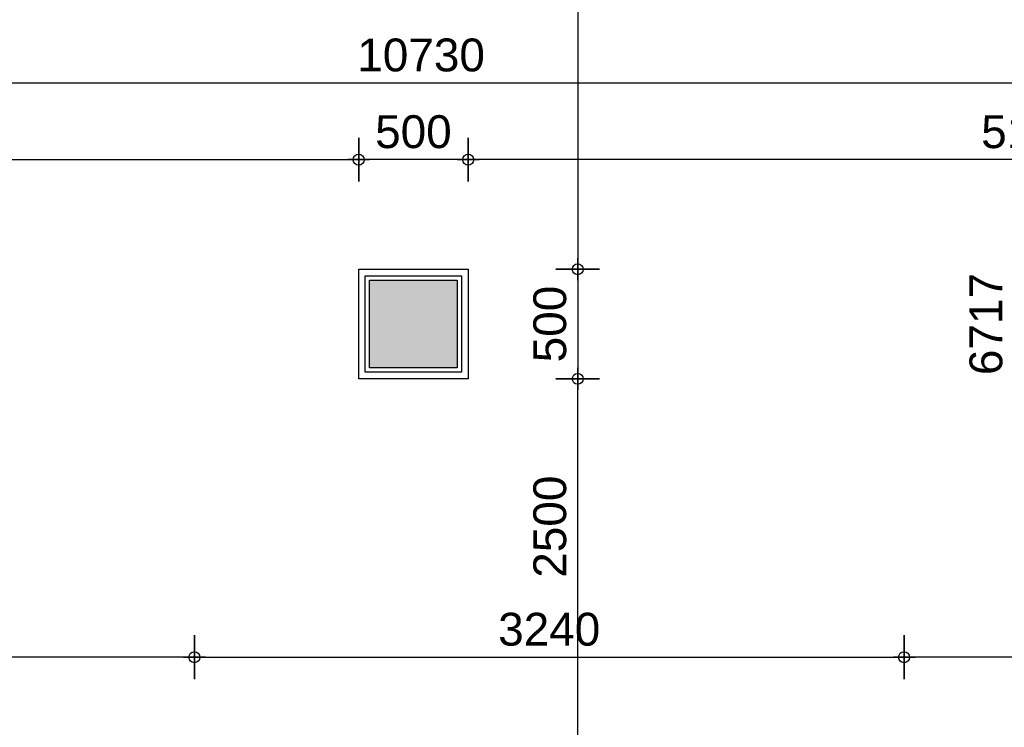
# Model space of a CAD drawing. Header units: millimetres. Extents: x -532 to 413144, y -532 to 654275.
# Tile 153 of 210: x 39603 to 44098, y 23360 to 26588. Entities that reach past the tile are written whole.
import ezdxf

# ---------------------------------------------------------------- set-up
doc = ezdxf.new("R2010")
doc.units = ezdxf.units.MM
doc.header["$LTSCALE"] = 100
for name, color, linetype in [('A--M1A--MAATVOERING--RESTO & KEUKEN', 12, 'Continuous'), ('A-0280-SKELET', 254, 'Continuous'), ('BL281---_KOLOM', 3, 'Continuous'), ('BL40----_AFWERKING', 1, 'Continuous')]:
    doc.layers.add(name, color=color, linetype=linetype)
doc.styles.add('PAScad_tekst', font='arial.ttf')
doc.styles.add('romans', font='romans.shx')
doc.dimstyles.new('romans', dxfattribs={"dimtxt": 1, "dimasz": 1, "dimexe": 0.5, "dimexo": 0.5, "dimgap": 1, "dimtad": 1, "dimdec": 0, "dimtxsty": 'romans', "dimblk": 'gbb_tod', "dimcen": 0, "dimse1": 1, "dimse2": 1, "dimclrd": 1, "dimclre": 1, "dimclrt": 2, "dimadec": 0, "dimazin": 0, "dimtfac": 1, "dimtdec": 0, "dimtmove": 2, "dimatfit": 2, "dimldrblk": 'gbb_tod', "dimfxl": 1, "dimarcsym": 0})

# ---------------------------------------------------------------- blocks, each defined once
blk = doc.blocks.new('gbb_tod')
at = {"color": 0}
for p, q in [((0, -2), (0, 2)), ((-1, 0), (1, 0))]:
    blk.add_line(p, q, dxfattribs=at)
blk.add_circle((0, 0), 0.5, dxfattribs=at)
blk = doc.blocks.new('*D608')
at = {"layer": 'A--M1A--MAATVOERING--RESTO & KEUKEN', "lineweight": -2, "transparency": 16777216}
blk.add_line((36120, 26300), (46750, 26300), dxfattribs=at)
at = {"layer": 'Defpoints', "color": 0, "transparency": 16777216}
for p in [(36070, 26300), (46800, 26300), (46800, 26300)]:
    blk.add_point(p, dxfattribs=at)
at = {"layer": 'A--M1A--MAATVOERING--RESTO & KEUKEN', "lineweight": -2, "transparency": 16777216, "xscale": 50, "yscale": 50, "zscale": 50, "rotation": 180}
blk.add_blockref('gbb_tod', (36070, 26300), dxfattribs=at)
at = {"layer": 'A--M1A--MAATVOERING--RESTO & KEUKEN', "lineweight": -2, "transparency": 16777216, "xscale": 50, "yscale": 50, "zscale": 50}
blk.add_blockref('gbb_tod', (46800, 26300), dxfattribs=at)
at = {"layer": 'A--M1A--MAATVOERING--RESTO & KEUKEN', "transparency": 16777216, "insert": (41435, 26426.6), "char_height": 150, "attachment_point": 5, "style": 'PAScad_tekst'}
blk.add_mtext('10730', dxfattribs=at)
blk = doc.blocks.new('*D609')
at = {"layer": 'A--M1A--MAATVOERING--RESTO & KEUKEN', "lineweight": -2, "transparency": 16777216}
blk.add_line((36120, 25950), (41100, 25950), dxfattribs=at)
at = {"layer": 'Defpoints', "color": 0, "transparency": 16777216}
for p in [(36070, 25950), (41150, 25950), (41150, 25950)]:
    blk.add_point(p, dxfattribs=at)
at = {"layer": 'A--M1A--MAATVOERING--RESTO & KEUKEN', "lineweight": -2, "transparency": 16777216, "xscale": 50, "yscale": 50, "zscale": 50, "rotation": 180}
blk.add_blockref('gbb_tod', (36070, 25950), dxfattribs=at)
at = {"layer": 'A--M1A--MAATVOERING--RESTO & KEUKEN', "lineweight": -2, "transparency": 16777216, "xscale": 50, "yscale": 50, "zscale": 50}
blk.add_blockref('gbb_tod', (41150, 25950), dxfattribs=at)
at = {"layer": 'A--M1A--MAATVOERING--RESTO & KEUKEN', "transparency": 16777216, "insert": (38610, 26076.6), "char_height": 150, "attachment_point": 5, "style": 'PAScad_tekst'}
blk.add_mtext('5080', dxfattribs=at)
blk = doc.blocks.new('*D610')
at = {"layer": 'A--M1A--MAATVOERING--RESTO & KEUKEN', "lineweight": -2, "transparency": 16777216}
blk.add_line((41600, 25950), (41200, 25950), dxfattribs=at)
at = {"layer": 'Defpoints', "color": 0, "transparency": 16777216}
for p in [(41150, 25950), (41150, 25950), (41650, 25950)]:
    blk.add_point(p, dxfattribs=at)
at = {"layer": 'A--M1A--MAATVOERING--RESTO & KEUKEN', "lineweight": -2, "transparency": 16777216, "xscale": 50, "yscale": 50, "zscale": 50, "rotation": 180}
blk.add_blockref('gbb_tod', (41150, 25950), dxfattribs=at)
at = {"layer": 'A--M1A--MAATVOERING--RESTO & KEUKEN', "lineweight": -2, "transparency": 16777216, "xscale": 50, "yscale": 50, "zscale": 50}
blk.add_blockref('gbb_tod', (41650, 25950), dxfattribs=at)
at = {"layer": 'A--M1A--MAATVOERING--RESTO & KEUKEN', "transparency": 16777216, "insert": (41400, 26076.6), "char_height": 150, "attachment_point": 5, "style": 'PAScad_tekst'}
blk.add_mtext('500', dxfattribs=at)
blk = doc.blocks.new('*D611')
at = {"layer": 'A--M1A--MAATVOERING--RESTO & KEUKEN', "lineweight": -2, "transparency": 16777216}
blk.add_line((46750, 25950), (41700, 25950), dxfattribs=at)
at = {"layer": 'Defpoints', "color": 0, "transparency": 16777216}
for p in [(41650, 25950), (41650, 25950), (46800, 25950)]:
    blk.add_point(p, dxfattribs=at)
at = {"layer": 'A--M1A--MAATVOERING--RESTO & KEUKEN', "lineweight": -2, "transparency": 16777216, "xscale": 50, "yscale": 50, "zscale": 50, "rotation": 180}
blk.add_blockref('gbb_tod', (41650, 25950), dxfattribs=at)
at = {"layer": 'A--M1A--MAATVOERING--RESTO & KEUKEN', "lineweight": -2, "transparency": 16777216, "xscale": 50, "yscale": 50, "zscale": 50}
blk.add_blockref('gbb_tod', (46800, 25950), dxfattribs=at)
at = {"layer": 'A--M1A--MAATVOERING--RESTO & KEUKEN', "transparency": 16777216, "insert": (44225, 26076.6), "char_height": 150, "attachment_point": 5, "style": 'PAScad_tekst'}
blk.add_mtext('5150', dxfattribs=at)
blk = doc.blocks.new('*D615')
at = {"layer": 'A--M1A--MAATVOERING--RESTO & KEUKEN', "lineweight": -2, "transparency": 16777216}
blk.add_line((40350, 23680), (37100.4, 23680), dxfattribs=at)
at = {"layer": 'Defpoints', "color": 0, "transparency": 16777216}
for p in [(37050.4, 23680), (37050.4, 23680), (40400, 23680)]:
    blk.add_point(p, dxfattribs=at)
at = {"layer": 'A--M1A--MAATVOERING--RESTO & KEUKEN', "lineweight": -2, "transparency": 16777216, "xscale": 50, "yscale": 50, "zscale": 50, "rotation": 180}
blk.add_blockref('gbb_tod', (37050.4, 23680), dxfattribs=at)
at = {"layer": 'A--M1A--MAATVOERING--RESTO & KEUKEN', "lineweight": -2, "transparency": 16777216, "xscale": 50, "yscale": 50, "zscale": 50}
blk.add_blockref('gbb_tod', (40400, 23680), dxfattribs=at)
at = {"layer": 'A--M1A--MAATVOERING--RESTO & KEUKEN', "transparency": 16777216, "insert": (38725.2, 23806.6), "char_height": 150, "attachment_point": 5, "style": 'PAScad_tekst'}
blk.add_mtext('3350', dxfattribs=at)
blk = doc.blocks.new('*D616')
at = {"layer": 'A--M1A--MAATVOERING--RESTO & KEUKEN', "lineweight": -2, "transparency": 16777216}
blk.add_line((40450, 23680), (43590, 23680), dxfattribs=at)
at = {"layer": 'Defpoints', "color": 0, "transparency": 16777216}
for p in [(40400, 23680), (43640, 23680), (43640, 23680)]:
    blk.add_point(p, dxfattribs=at)
at = {"layer": 'A--M1A--MAATVOERING--RESTO & KEUKEN', "lineweight": -2, "transparency": 16777216, "xscale": 50, "yscale": 50, "zscale": 50, "rotation": 180}
blk.add_blockref('gbb_tod', (40400, 23680), dxfattribs=at)
at = {"layer": 'A--M1A--MAATVOERING--RESTO & KEUKEN', "lineweight": -2, "transparency": 16777216, "xscale": 50, "yscale": 50, "zscale": 50}
blk.add_blockref('gbb_tod', (43640, 23680), dxfattribs=at)
at = {"layer": 'A--M1A--MAATVOERING--RESTO & KEUKEN', "transparency": 16777216, "insert": (42020, 23806.6), "char_height": 150, "attachment_point": 5, "style": 'PAScad_tekst'}
blk.add_mtext('3240', dxfattribs=at)
blk = doc.blocks.new('*D617')
at = {"layer": 'A--M1A--MAATVOERING--RESTO & KEUKEN', "lineweight": -2, "transparency": 16777216}
blk.add_line((46750, 23680), (43690, 23680), dxfattribs=at)
at = {"layer": 'Defpoints', "color": 0, "transparency": 16777216}
for p in [(43640, 23680), (43640, 23680), (46800, 23680)]:
    blk.add_point(p, dxfattribs=at)
at = {"layer": 'A--M1A--MAATVOERING--RESTO & KEUKEN', "lineweight": -2, "transparency": 16777216, "xscale": 50, "yscale": 50, "zscale": 50, "rotation": 180}
blk.add_blockref('gbb_tod', (43640, 23680), dxfattribs=at)
at = {"layer": 'A--M1A--MAATVOERING--RESTO & KEUKEN', "lineweight": -2, "transparency": 16777216, "xscale": 50, "yscale": 50, "zscale": 50}
blk.add_blockref('gbb_tod', (46800, 23680), dxfattribs=at)
at = {"layer": 'A--M1A--MAATVOERING--RESTO & KEUKEN', "transparency": 16777216, "insert": (45220, 23806.6), "char_height": 150, "attachment_point": 5, "style": 'PAScad_tekst'}
blk.add_mtext('3160', dxfattribs=at)
blk = doc.blocks.new('*D623')
at = {"layer": 'A--M1A--MAATVOERING--RESTO & KEUKEN', "lineweight": -2, "transparency": 16777216}
blk.add_line((44141, 29117.6), (44141, 22500.3), dxfattribs=at)
at = {"layer": 'Defpoints', "color": 0, "transparency": 16777216}
for p in [(44141, 29167.6), (44141, 22450.3), (44141, 22450.3)]:
    blk.add_point(p, dxfattribs=at)
at = {"layer": 'A--M1A--MAATVOERING--RESTO & KEUKEN', "lineweight": -2, "transparency": 16777216, "xscale": 50, "yscale": 50, "zscale": 50}
for p, rotation in [((44141, 29167.6), 90), ((44141, 22450.3), 270)]:
    blk.add_blockref('gbb_tod', p, dxfattribs=dict(at, rotation=rotation))
at = {"layer": 'A--M1A--MAATVOERING--RESTO & KEUKEN', "transparency": 16777216, "insert": (44014.4, 25200), "char_height": 150, "attachment_point": 5, "rotation": 90, "style": 'PAScad_tekst'}
blk.add_mtext('6717', dxfattribs=at)
blk = doc.blocks.new('*D630')
at = {"layer": 'A--M1A--MAATVOERING--RESTO & KEUKEN', "lineweight": -2, "transparency": 16777216}
blk.add_line((42150, 22500.3), (42150, 24900), dxfattribs=at)
at = {"layer": 'Defpoints', "color": 0, "transparency": 16777216}
for p in [(42150, 24950), (42150, 24950), (42150, 22450.3)]:
    blk.add_point(p, dxfattribs=at)
at = {"layer": 'A--M1A--MAATVOERING--RESTO & KEUKEN', "lineweight": -2, "transparency": 16777216, "xscale": 50, "yscale": 50, "zscale": 50}
for p, rotation in [((42150, 24950), 90), ((42150, 22450.3), 270)]:
    blk.add_blockref('gbb_tod', p, dxfattribs=dict(at, rotation=rotation))
at = {"layer": 'A--M1A--MAATVOERING--RESTO & KEUKEN', "transparency": 16777216, "insert": (42023.4, 24275.5), "char_height": 150, "attachment_point": 5, "rotation": 90, "style": 'PAScad_tekst'}
blk.add_mtext('2500', dxfattribs=at)
blk = doc.blocks.new('*D631')
at = {"layer": 'A--M1A--MAATVOERING--RESTO & KEUKEN', "lineweight": -2, "transparency": 16777216}
blk.add_line((42150, 25400), (42150, 25000), dxfattribs=at)
at = {"layer": 'Defpoints', "color": 0, "transparency": 16777216}
for p in [(42150, 25450), (42150, 24950), (42150, 24950)]:
    blk.add_point(p, dxfattribs=at)
at = {"layer": 'A--M1A--MAATVOERING--RESTO & KEUKEN', "lineweight": -2, "transparency": 16777216, "xscale": 50, "yscale": 50, "zscale": 50}
for p, rotation in [((42150, 25450), 90), ((42150, 24950), 270)]:
    blk.add_blockref('gbb_tod', p, dxfattribs=dict(at, rotation=rotation))
at = {"layer": 'A--M1A--MAATVOERING--RESTO & KEUKEN', "transparency": 16777216, "insert": (42023.4, 25200), "char_height": 150, "attachment_point": 5, "rotation": 90, "style": 'PAScad_tekst'}
blk.add_mtext('500', dxfattribs=at)
blk = doc.blocks.new('*D632')
at = {"layer": 'A--M1A--MAATVOERING--RESTO & KEUKEN', "lineweight": -2, "transparency": 16777216}
blk.add_line((42150, 29117.6), (42150, 25500), dxfattribs=at)
at = {"layer": 'Defpoints', "color": 0, "transparency": 16777216}
for p in [(42150, 29167.6), (42150, 25450), (42150, 25450)]:
    blk.add_point(p, dxfattribs=at)
at = {"layer": 'A--M1A--MAATVOERING--RESTO & KEUKEN', "lineweight": -2, "transparency": 16777216, "xscale": 50, "yscale": 50, "zscale": 50}
for p, rotation in [((42150, 29167.6), 90), ((42150, 25450), 270)]:
    blk.add_blockref('gbb_tod', p, dxfattribs=dict(at, rotation=rotation))
at = {"layer": 'A--M1A--MAATVOERING--RESTO & KEUKEN', "transparency": 16777216, "insert": (42023.4, 27308.8), "char_height": 150, "attachment_point": 5, "rotation": 90, "style": 'PAScad_tekst'}
blk.add_mtext('3718', dxfattribs=at)

msp = doc.modelspace()

# ---------------------------------------------------------------- hatches: boundary and pattern name
at = {"layer": 'A-0280-SKELET'}
msp.add_hatch(color=256, dxfattribs=at).paths.add_polyline_path([(41200, 25000), (41200, 25400), (41600, 25400), (41600, 25000)], flags=0)
msp.add_hatch(color=256, dxfattribs=at).paths.add_polyline_path([(41200, 25000), (41200, 25400), (41600, 25400), (41600, 25000)], flags=0)

# ---------------------------------------------------------------- linework, layer by layer
at = {"layer": 'BL281---_KOLOM', "ltscale": 10}
msp.add_lwpolyline([(41200, 25000), (41200, 25400), (41600, 25400), (41600, 25000)], close=True, dxfattribs=at)
at = {"layer": 'BL40----_AFWERKING', "ltscale": 10}
for points in [[(41650, 25450), (41650, 24950), (41150, 24950), (41150, 25450)], [(41620, 25420), (41620, 24980), (41180, 24980), (41180, 25420)]]:
    msp.add_lwpolyline(points, close=True, dxfattribs=at)

# ---------------------------------------------------------------- dimensions: what is measured, and where the dimension line sits
at = {"layer": 'A--M1A--MAATVOERING--RESTO & KEUKEN'}
for base, p1, p2, angle, picture, middle in [((42150, 25450), (42150, 29167.625), (42150, 25450), 270, '*D632', (42023.36289, 27308.8125)), ((41150, 25950), (41650, 25950), (41150, 25950), 180, '*D610', (41400, 26076.58595)), ((41650, 25950), (46800, 25950), (41650, 25950), 180, '*D611', (44225, 26076.58595)), ((42150, 24950), (42150, 25450), (42150, 24950), 270, '*D631', (42023.41405, 25200)), ((37050.4375, 23680), (40400, 23680), (37050.4375, 23680), 180, '*D615', (38725.21875, 23806.63711)), ((43640, 23680), (40400, 23680), (43640, 23680), 0, '*D616', (42020, 23806.63711)), ((43640, 23680), (46800, 23680), (43640, 23680), 180, '*D617', (45220, 23806.63711))]:
    dim = msp.add_linear_dim(base=base, p1=p1, p2=p2, angle=angle, dimstyle='romans', override={"dimscale": 50, "dimtxt": 3, "dimtxsty": 'PAScad_tekst', "dimclrd": 256, "dimclre": 256, "dimclrt": 256}, dxfattribs=at)
    dim.commit()
    dim.dimension.update_dxf_attribs({"geometry": picture, "text_midpoint": middle})
for base, p1, p2, angle, picture, middle in [((44141, 22450.28125), (44141, 29167.625), (44141, 22450.28125), 270, '*D623', (44014.41405, 25200)), ((42150, 24950), (42150, 22450.28125), (42150, 24950), 90, '*D630', (42023.41405, 24275.46706))]:
    dim = msp.add_linear_dim(base=base, p1=p1, p2=p2, angle=angle, dimstyle='romans', override={"dimscale": 50, "dimtxt": 3, "dimtxsty": 'PAScad_tekst', "dimclrd": 256, "dimclre": 256, "dimclrt": 256}, dxfattribs=at)
    dim.commit()
    dim.dimension.update_dxf_attribs({"geometry": picture, "text_midpoint": middle, "dimtype": 160})
for base, p1, p2, picture, middle in [((46800, 26300), (36070, 26300), (46800, 26300), '*D608', (41435, 26426.63711)), ((41150, 25950), (36070, 25950), (41150, 25950), '*D609', (38610, 26076.58595))]:
    dim = msp.add_linear_dim(base=base, p1=p1, p2=p2, dimstyle='romans', override={"dimscale": 50, "dimtxt": 3, "dimtxsty": 'PAScad_tekst', "dimclrd": 256, "dimclre": 256, "dimclrt": 256}, dxfattribs=at)
    dim.commit()
    dim.dimension.update_dxf_attribs({"geometry": picture, "text_midpoint": middle})

doc.saveas('drawing.dxf')
